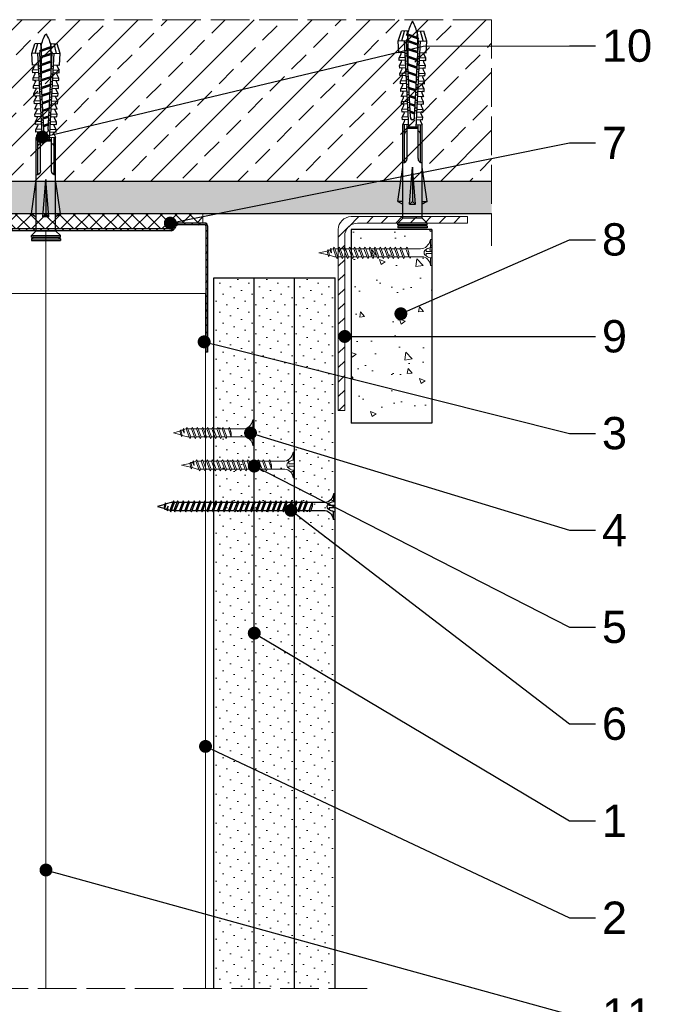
# Model space of a CAD drawing. Header units: millimetres. Extents: x 2755 to 3806, y 571 to 1066.
# Tile 3 of 7: x 2921 to 3118, y 761 to 1066. Entities that reach past the tile are written whole.
import ezdxf
from ezdxf import colors
from ezdxf.entities.mleader import LeaderData, LeaderLine
from ezdxf.math import Vec2, Vec3

# ---------------------------------------------------------------- set-up
doc = ezdxf.new("R2010")
doc.units = ezdxf.units.MM
doc.linetypes.add('ACAD_ISO02W100', pattern=[15, 12, -3])
for name, color, linetype, lineweight in [('_ISOVER WELNA', 7, 'BATTING', 9), ('_RIGIPS AKCESORIA', 7, 'Continuous', 18), ('_RIGIPS G-K', 7, 'Continuous', 25), ('_RIGIPS PROFIL', 7, 'Continuous', 18), ('KRESKOWANIE', 7, 'Continuous', 9), ('OPISY', 7, 'Continuous', 9), ('PRZERYWANA', 7, 'ACAD_ISO02W100', 9)]:
    doc.layers.add(name, color=color, linetype=linetype, lineweight=lineweight)
doc.layers.add('_Rigips_Akcesoria', color=7, linetype='Continuous')
doc.styles.get("Standard").update_dxf_attribs({"font": 'arial.ttf'})
doc.linetypes.add('BATTING', pattern='A,0.00254,-2.54,[134,ltypeshp.shx,S=2.54,R=0,X=-2.54,Y=0],-5.08,[134,ltypeshp.shx,S=2.54,R=180,X=2.54,Y=0],-2.54', length=10.16254)

# ---------------------------------------------------------------- blocks, each defined once
blk = doc.blocks.new('UW 100 ULTRASTIL')
h = blk.add_hatch()
h.set_pattern_fill('ANSI31', color=256, scale=0.5, style=0)
h.paths.add_polyline_path([(166.82, 2.35), (89.14, 2.35, 0.286951), (88.24, 1.79), (87.91, 1.11, -0.286951), (87.01, 0.55), (78.78, 0.55, -0.414214), (78.53, 0.8), (78.53, 40), (77.98, 40), (77.98, 0.8, 0.414214), (78.78, 0), (87.35, 0, 0.286951), (88.25, 0.56), (88.58, 1.24, -0.286951), (89.48, 1.8), (166.48, 1.8, -0.286951), (167.38, 1.24), (167.71, 0.56, 0.286951), (168.61, 0), (177.18, 0, 0.414214), (177.98, 0.8), (177.98, 40), (177.43, 40), (177.43, 0.8, -0.414214), (177.18, 0.55), (168.95, 0.55, -0.286951), (168.05, 1.11), (167.72, 1.79, 0.286951)])
for p, q in [((77.98, 0.8), (77.98, 40)), ((77.98, 40), (78.53, 40)), ((78.53, 0.8), (78.53, 40)), ((177.43, 0.8), (177.43, 40)), ((177.98, 40), (177.43, 40)), ((177.98, 0.8), (177.98, 40)), ((78.78, 0.55), (87.01, 0.55)), ((78.78, 0), (87.35, 0)), ((87.91, 1.11), (88.24, 1.79)), ((88.25, 0.56), (88.58, 1.24)), ((89.14, 2.35), (166.82, 2.35)), ((89.48, 1.8), (166.48, 1.8)), ((167.71, 0.56), (167.38, 1.24)), ((168.05, 1.11), (167.72, 1.79)), ((168.61, 0), (177.18, 0)), ((168.95, 0.55), (177.18, 0.55))]:
    blk.add_line(p, q)
for centre, radius, start, end in [((78.78, 0.8), 0.8, 180, 270), ((78.78, 0.8), 0.25, 180, 270), ((87.01, 1.55), 1, 270, 334.0435), ((87.35, 1), 1, 270, 334.0435), ((89.14, 1.35), 1, 90, 154.0435), ((89.48, 0.8), 1, 90, 154.0435), ((166.48, 0.8), 1, 25.9565, 90), ((166.82, 1.35), 1, 25.9565, 90), ((168.61, 1), 1, 205.9565, 270), ((168.95, 1.55), 1, 205.9565, 270), ((177.18, 0.8), 0.8, 270, 0), ((177.18, 0.8), 0.25, 270, 0)]:
    blk.add_arc(centre, radius, start, end)
blk = doc.blocks.new('TN 25')
at = {"layer": '_RIGIPS AKCESORIA'}
for p, q in [((0, -0.84), (0, 7.16)), ((0, 7.16), (0.46, 7.16)), ((0.46, 7.16), (0.46, 4.78)), ((0.46, 4.78), (0, 4.78)), ((0, 3.5), (1.77, 3.5)), ((1.77, 3.5), (1.77, 4.2)), ((3.02, 4.46), (8.47, 4.46)), ((7.12, 4.46), (7.12, 3.18)), ((8.03, 2.01), (7.12, 4.46)), ((7.12, 3.18), (7.65, 1.53)), ((8.47, 4.46), (8.79, 5)), ((9.61, 1.51), (8.47, 4.46)), ((8.79, 5), (9.93, 2.01)), ((9, 4.46), (10.1, 4.46)), ((10.1, 4.46), (10.41, 5)), ((11.23, 1.51), (10.1, 4.46)), ((10.41, 5), (11.56, 2.01)), ((10.62, 4.46), (11.67, 4.46)), ((11.67, 4.46), (11.99, 5)), ((12.81, 1.51), (11.67, 4.46)), ((11.99, 5), (13.14, 2.01)), ((12.2, 4.46), (13.21, 4.46)), ((13.21, 4.46), (13.52, 5)), ((14.34, 1.51), (13.21, 4.46)), ((13.52, 5), (14.67, 2.01)), ((13.73, 4.46), (14.8, 4.46)), ((14.8, 4.46), (15.12, 5)), ((15.94, 1.51), (14.8, 4.46)), ((15.12, 5), (16.26, 2.01)), ((15.33, 4.46), (16.42, 4.46)), ((16.42, 4.46), (16.73, 5)), ((17.55, 1.51), (16.42, 4.46)), ((16.73, 5), (17.88, 2.01)), ((16.94, 4.46), (17.99, 4.46)), ((17.99, 4.46), (18.31, 5)), ((19.13, 1.51), (17.99, 4.46)), ((18.31, 5), (19.45, 2.01)), ((18.52, 4.46), (19.68, 4.46)), ((19.68, 4.46), (20, 5)), ((20.82, 1.51), (19.68, 4.46)), ((20, 5), (21.14, 2.01)), ((20.21, 4.46), (20.7, 4.46)), ((20.7, 4.46), (22.28, 3.98)), ((21.85, 1.83), (21.67, 3.28)), ((21.67, 3.28), (22.14, 2.4)), ((22.28, 3.98), (22.56, 4.37)), ((22.7, 2.36), (22.28, 3.98)), ((22.56, 4.37), (23.03, 2.71)), ((22.71, 3.85), (25, 3.24)), ((25, 3.24), (23.03, 2.71)), ((0, 2.83), (1.77, 2.83)), ((0.46, 1.64), (0, 1.64)), ((0.46, -0.84), (0.46, 1.64)), ((1.77, 2.83), (1.77, 2.18)), ((7.49, 2.01), (3.55, 2.01)), ((7.65, 1.53), (8.03, 2.01)), ((9.41, 2.01), (8.03, 2.01)), ((9.93, 2.01), (9.61, 1.51)), ((11.04, 2.01), (9.93, 2.01)), ((11.56, 2.01), (11.23, 1.51)), ((12.61, 2.01), (11.56, 2.01)), ((13.14, 2.01), (12.81, 1.51)), ((14.15, 2.01), (13.14, 2.01)), ((14.67, 2.01), (14.34, 1.51)), ((15.74, 2.01), (14.67, 2.01)), ((16.26, 2.01), (15.94, 1.51)), ((17.36, 2.01), (16.26, 2.01)), ((17.88, 2.01), (17.55, 1.51)), ((18.93, 2.01), (17.88, 2.01)), ((19.45, 2.01), (19.13, 1.51)), ((19.45, 2.01), (20.62, 2.01)), ((21.14, 2.01), (20.82, 1.51)), ((21.14, 2.01), (21.81, 2.12)), ((22.14, 2.4), (21.85, 1.83)), ((22.7, 2.36), (22.14, 2.4)), ((23.03, 2.71), (22.7, 2.36)), ((0, -0.84), (0.46, -0.84))]:
    blk.add_line(p, q, dxfattribs=at)
for centre, major_axis, ratio, start_param, end_param in [((3.09, 7.67), (0.17, 3.2), 0.826134, 1.773653, 3.180586), ((-0.04, 0.9), (0, 3.93), 0.848176, -0.720942, -0.151112), ((1.66, 3.18), (0, 0.895), 0.848176, -1.552777, -0.720942), ((1.66, 3.18), (0, 0.895), 0.848176, 3.862535, 4.730408), ((3.37, -1.57), (0.28, 3.57), 0.832181, 0.035984, 1.430787), ((-2.73, 15.91), (0, 14.76), 0.848176, 3.399396, 3.475072), ((0.59, 4.62), (0, 2.81), 0.848176, 3.475072, 3.862535)]:
    blk.add_ellipse(centre, major_axis=major_axis, ratio=ratio, start_param=start_param, end_param=end_param, dxfattribs=at)
blk = doc.blocks.new('TN 35')
at = {"layer": '_RIGIPS AKCESORIA'}
for p, q in [((0, -0.84), (0, 7.16)), ((0, 7.16), (0.46, 7.16)), ((0.46, 7.16), (0.46, 4.78)), ((0.46, 4.78), (0, 4.78)), ((0, 3.5), (1.77, 3.5)), ((1.77, 3.5), (1.77, 4.2)), ((3.02, 4.46), (8.47, 4.46)), ((7.12, 4.46), (7.12, 3.18)), ((8.03, 2.01), (7.12, 4.46)), ((7.12, 3.18), (7.65, 1.53)), ((8.47, 4.46), (8.79, 5)), ((9.61, 1.51), (8.47, 4.46)), ((8.79, 5), (9.93, 2.01)), ((9, 4.46), (10.1, 4.46)), ((10.1, 4.46), (10.41, 5)), ((11.23, 1.51), (10.1, 4.46)), ((10.41, 5), (11.56, 2.01)), ((10.62, 4.46), (11.67, 4.46)), ((11.67, 4.46), (11.99, 5)), ((12.81, 1.51), (11.67, 4.46)), ((11.99, 5), (13.14, 2.01)), ((12.2, 4.46), (13.21, 4.46)), ((13.21, 4.46), (13.52, 5)), ((14.34, 1.51), (13.21, 4.46)), ((13.52, 5), (14.67, 2.01)), ((13.73, 4.46), (14.8, 4.46)), ((14.8, 4.46), (15.12, 5)), ((15.94, 1.51), (14.8, 4.46)), ((15.12, 5), (16.26, 2.01)), ((15.33, 4.46), (16.42, 4.46)), ((16.42, 4.46), (16.73, 5)), ((17.55, 1.51), (16.42, 4.46)), ((16.73, 5), (17.88, 2.01)), ((16.94, 4.46), (17.99, 4.46)), ((17.99, 4.46), (18.31, 5)), ((19.13, 1.51), (17.99, 4.46)), ((18.31, 5), (19.45, 2.01)), ((18.52, 4.46), (19.57, 4.46)), ((19.57, 4.46), (19.88, 5)), ((20.7, 1.51), (19.57, 4.46)), ((19.88, 5), (21.03, 2.01)), ((20.09, 4.46), (21.14, 4.46)), ((21.14, 4.46), (21.46, 5)), ((22.28, 1.51), (21.14, 4.46)), ((21.46, 5), (22.6, 2.01)), ((21.67, 4.46), (22.72, 4.46)), ((22.72, 4.46), (23.03, 5)), ((23.85, 1.51), (22.72, 4.46)), ((23.03, 5), (24.18, 2.01)), ((23.24, 4.46), (24.29, 4.46)), ((24.29, 4.46), (24.61, 5)), ((25.43, 1.51), (24.29, 4.46)), ((24.61, 5), (25.75, 2.01)), ((24.81, 4.46), (25.87, 4.46)), ((25.87, 4.46), (26.18, 5)), ((27, 1.51), (25.87, 4.46)), ((26.18, 5), (27.33, 2.01)), ((26.39, 4.46), (27.44, 4.46)), ((27.44, 4.46), (27.76, 5)), ((28.58, 1.51), (27.44, 4.46)), ((27.76, 5), (28.9, 2.01)), ((27.96, 4.46), (29.13, 4.46)), ((29.13, 4.46), (29.45, 5)), ((30.27, 1.51), (29.13, 4.46)), ((29.45, 5), (30.59, 2.01)), ((29.65, 4.46), (30.15, 4.46)), ((30.15, 4.46), (31.73, 3.98)), ((31.3, 1.83), (31.12, 3.28)), ((31.12, 3.28), (31.59, 2.4)), ((31.73, 3.98), (32.01, 4.37)), ((32.15, 2.36), (31.73, 3.98)), ((32.01, 4.37), (32.48, 2.71)), ((32.16, 3.85), (35, 3.24)), ((35, 3.24), (32.48, 2.71)), ((0, 2.83), (1.77, 2.83)), ((0.46, 1.64), (0, 1.64)), ((0.46, -0.84), (0.46, 1.64)), ((1.77, 2.83), (1.77, 2.18)), ((7.49, 2.01), (3.55, 2.01)), ((7.65, 1.53), (8.03, 2.01)), ((9.41, 2.01), (8.03, 2.01)), ((9.93, 2.01), (9.61, 1.51)), ((11.04, 2.01), (9.93, 2.01)), ((11.56, 2.01), (11.23, 1.51)), ((12.61, 2.01), (11.56, 2.01)), ((13.14, 2.01), (12.81, 1.51)), ((14.15, 2.01), (13.14, 2.01)), ((14.67, 2.01), (14.34, 1.51)), ((15.74, 2.01), (14.67, 2.01)), ((16.26, 2.01), (15.94, 1.51)), ((17.36, 2.01), (16.26, 2.01)), ((17.88, 2.01), (17.55, 1.51)), ((18.93, 2.01), (17.84, 2.01)), ((19.45, 2.01), (19.13, 1.51)), ((20.51, 2.01), (19.41, 2.01)), ((21.03, 2.01), (20.7, 1.51)), ((22.08, 2.01), (20.99, 2.01)), ((22.6, 2.01), (22.28, 1.51)), ((23.66, 2.01), (22.56, 2.01)), ((24.18, 2.01), (23.85, 1.51)), ((25.23, 2.01), (24.14, 2.01)), ((25.75, 2.01), (25.43, 1.51)), ((26.81, 2.01), (25.71, 2.01)), ((27.33, 2.01), (27, 1.51)), ((28.38, 2.01), (27.33, 2.01)), ((28.9, 2.01), (28.58, 1.51)), ((28.9, 2.01), (30.07, 2.01)), ((30.59, 2.01), (30.27, 1.51)), ((30.59, 2.01), (31.26, 2.12)), ((31.59, 2.4), (31.3, 1.83)), ((32.15, 2.36), (31.59, 2.4)), ((32.48, 2.71), (32.15, 2.36)), ((0, -0.84), (0.46, -0.84))]:
    blk.add_line(p, q, dxfattribs=at)
for centre, major_axis, ratio, start_param, end_param in [((3.09, 7.67), (0.17, 3.2), 0.826134, 1.773653, 3.180586), ((-0.04, 0.9), (0, 3.93), 0.848176, -0.720942, -0.151112), ((1.66, 3.18), (0, 0.895), 0.848176, -1.552777, -0.720942), ((1.66, 3.18), (0, 0.895), 0.848176, 3.862535, 4.730408), ((3.37, -1.57), (0.28, 3.57), 0.832181, 0.035984, 1.430787), ((-2.73, 15.91), (0, 14.76), 0.848176, 3.399396, 3.475072), ((0.59, 4.62), (0, 2.81), 0.848176, 3.475072, 3.862535)]:
    blk.add_ellipse(centre, major_axis=major_axis, ratio=ratio, start_param=start_param, end_param=end_param, dxfattribs=at)
blk = doc.blocks.new('KATOWNIK 60x40x2')
at = {"layer": 'KRESKOWANIE'}
h = blk.add_hatch(dxfattribs=at)
h.set_pattern_fill('ANSI31', color=256)
h.paths.add_polyline_path([(3327.91, 5182.56), (3291.91, 5182.56, 0.414214), (3287.91, 5178.56), (3287.91, 5122.56), (3289.91, 5122.56), (3289.91, 5176.56, -0.414214), (3293.91, 5180.56), (3327.91, 5180.56)])
at = {"layer": '_RIGIPS PROFIL'}
for p, q in [((3291.91, 5182.56), (3327.91, 5182.56)), ((3327.91, 5180.56), (3327.91, 5182.56)), ((3287.91, 5178.56), (3287.91, 5122.56)), ((3293.91, 5180.56), (3327.91, 5180.56)), ((3289.91, 5176.56), (3289.91, 5122.56)), ((3287.91, 5122.56), (3289.91, 5122.56))]:
    blk.add_line(p, q, dxfattribs=at)
for centre in [(3291.91, 5178.56), (3293.91, 5176.56)]:
    blk.add_arc(centre, 4, 90, 180, dxfattribs=at)
blk = doc.blocks.new('kolek rozprezny komplet 60')
for p, q in [((393.81, 219.85), (390.76, 218.91)), ((393.68, 217.35), (393.81, 219.85)), ((397.41, 219.66), (393.81, 219.85)), ((397.31, 217.76), (397.41, 219.66)), ((399, 219.58), (397.82, 218.98)), ((398.9, 217.68), (399, 219.58)), ((399.8, 219.54), (399, 219.58)), ((443.47, 219.95), (432.8, 218.45)), ((443.47, 218.45), (443.47, 219.95)), ((443.47, 219.95), (444.34, 218.45)), ((450.17, 219.95), (448.67, 218.45)), ((450.17, 219.95), (450.17, 210.95)), ((450.67, 219.95), (450.17, 219.95)), ((450.67, 219.95), (450.67, 210.95)), ((450.67, 219.35), (451.17, 219.95)), ((451.17, 219.95), (451.67, 219.95)), ((451.17, 219.95), (451.17, 210.95)), ((451.67, 219.95), (451.67, 210.95)), ((390.66, 217.01), (390.76, 218.91)), ((393.15, 216.88), (390.66, 217.01)), ((393.75, 218.75), (390.71, 217.96)), ((391.67, 216.95), (392.67, 216.95)), ((392.67, 216.95), (391.67, 213.95)), ((392.67, 216.95), (392.07, 213.95)), ((393.07, 216.95), (392.07, 213.95)), ((392.67, 216.95), (393.04, 217.45)), ((393.07, 216.95), (393.04, 217.45)), ((393.07, 216.95), (394.67, 216.95)), ((394.67, 216.95), (393.67, 213.95)), ((417.38, 216.11), (393.68, 217.35)), ((420.47, 216.55), (393.71, 217.95)), ((394.67, 216.95), (394.07, 213.95)), ((395.07, 216.95), (394.07, 213.95)), ((394.67, 216.95), (394.92, 217.29)), ((395.07, 216.95), (395.05, 217.28)), ((395.07, 216.95), (397.07, 216.95)), ((397.07, 216.95), (396.07, 213.95)), ((397.07, 216.95), (396.47, 213.95)), ((397.47, 216.95), (396.47, 213.95)), ((397.07, 216.95), (397.23, 217.17)), ((397.47, 216.95), (397.46, 217.16)), ((397.47, 216.95), (399.47, 216.95)), ((397.67, 217.14), (397.71, 217.74)), ((398.47, 217.1), (398.5, 217.7)), ((399.47, 216.95), (398.47, 213.95)), ((399.47, 216.95), (398.87, 213.95)), ((399.87, 216.95), (398.87, 213.95)), ((399.47, 216.95), (399.55, 217.05)), ((399.7, 217.64), (399.8, 219.54)), ((399.87, 216.95), (399.87, 217.03)), ((399.87, 216.95), (401.38, 216.95)), ((400.07, 217.02), (400.1, 217.62)), ((401.4, 219.45), (400.22, 218.85)), ((400.87, 216.98), (400.9, 217.58)), ((401.87, 216.92), (400.87, 213.95)), ((401.87, 216.92), (401.27, 213.95)), ((402.26, 216.9), (401.27, 213.95)), ((401.3, 217.56), (401.4, 219.45)), ((402.2, 219.41), (401.4, 219.45)), ((402.1, 217.51), (402.2, 219.41)), ((402.47, 216.89), (402.5, 217.49)), ((403.8, 219.33), (402.61, 218.72)), ((403.27, 216.85), (403.3, 217.45)), ((404.22, 216.8), (403.31, 214.05)), ((403.7, 217.43), (403.8, 219.33)), ((404.24, 216.8), (403.7, 214.07)), ((404.62, 216.78), (403.72, 214.07)), ((404.6, 219.29), (403.8, 219.33)), ((404.5, 217.39), (404.6, 219.29)), ((404.86, 216.77), (404.9, 217.37)), ((406.19, 219.2), (405.01, 218.6)), ((405.66, 216.73), (405.69, 217.32)), ((406.58, 216.68), (405.75, 214.18)), ((406.09, 217.3), (406.19, 219.2)), ((406.62, 216.68), (406.12, 214.2)), ((406.98, 216.66), (406.16, 214.2)), ((406.99, 219.16), (406.19, 219.2)), ((406.89, 217.26), (406.99, 219.16)), ((407.26, 216.64), (407.29, 217.24)), ((408.59, 219.08), (407.41, 218.47)), ((408.06, 216.6), (408.09, 217.2)), ((408.94, 216.55), (408.19, 214.31)), ((408.49, 217.18), (408.59, 219.08)), ((408.99, 216.55), (408.55, 214.33)), ((409.39, 219.03), (408.59, 219.08)), ((409.34, 216.53), (408.6, 214.33)), ((409.29, 217.14), (409.39, 219.03)), ((409.66, 216.52), (409.69, 217.12)), ((410.99, 218.95), (409.8, 218.35)), ((410.46, 216.47), (410.49, 217.07)), ((410.89, 217.05), (410.99, 218.95)), ((412.59, 218.87), (411.4, 218.26)), ((412.05, 216.39), (412.09, 216.99)), ((412.49, 216.97), (412.59, 218.87)), ((413.38, 218.82), (412.59, 218.87)), ((412.85, 216.35), (412.89, 216.95)), ((413.28, 216.93), (413.38, 218.82)), ((414.98, 218.74), (413.8, 218.14)), ((414.45, 216.27), (414.48, 216.86)), ((414.88, 216.84), (414.98, 218.74)), ((415.78, 218.7), (414.98, 218.74)), ((415.25, 216.22), (415.28, 216.82)), ((415.68, 216.8), (415.78, 218.7)), ((417.38, 218.62), (416.2, 218.01)), ((417.28, 216.72), (417.38, 218.62)), ((418.18, 218.57), (417.38, 218.62)), ((418.08, 216.68), (418.18, 218.57)), ((419.78, 218.49), (418.59, 217.89)), ((419.68, 216.59), (419.78, 218.49)), ((430.17, 217.15), (419.71, 217.15)), ((431.37, 217.95), (419.75, 217.95)), ((448.67, 218.45), (419.77, 218.45)), ((420.47, 217.15), (420.47, 213.75)), ((420.67, 217.15), (420.67, 213.75)), ((420.87, 217.15), (420.87, 213.75)), ((448.67, 218.45), (448.67, 212.45)), ((448.67, 216.95), (448.67, 213.95)), ((393.15, 214.02), (390.66, 213.89)), ((390.66, 213.89), (390.76, 211.99)), ((391.67, 213.95), (391.71, 213.45)), ((391.71, 213.45), (392.07, 213.95)), ((392.07, 213.95), (393.67, 213.95)), ((393.67, 213.95), (393.7, 213.55)), ((417.38, 214.79), (393.68, 213.55)), ((393.68, 213.55), (393.81, 211.05)), ((420.47, 214.35), (393.71, 212.95)), ((393.78, 213.55), (394.07, 213.95)), ((394.07, 213.95), (396.07, 213.95)), ((396.07, 213.95), (396.09, 213.67)), ((396.28, 213.68), (396.47, 213.95)), ((396.47, 213.95), (398.47, 213.95)), ((397.67, 213.76), (397.71, 213.16)), ((398.47, 213.95), (398.48, 213.8)), ((398.47, 213.8), (398.5, 213.2)), ((398.77, 213.81), (398.87, 213.95)), ((398.87, 213.95), (400.87, 213.95)), ((400.07, 213.88), (400.1, 213.28)), ((400.87, 213.95), (400.88, 213.92)), ((400.87, 213.92), (400.9, 213.32)), ((401.27, 213.95), (401.38, 213.95)), ((401.27, 213.94), (401.27, 213.95)), ((402.47, 214.01), (402.5, 213.41)), ((403.27, 214.05), (403.3, 213.45)), ((403.7, 213.47), (403.8, 211.57)), ((404.5, 213.51), (404.6, 211.62)), ((404.86, 214.13), (404.9, 213.53)), ((405.66, 214.17), (405.69, 213.58)), ((406.09, 213.6), (406.19, 211.7)), ((406.89, 213.64), (406.99, 211.74)), ((407.26, 214.26), (407.29, 213.66)), ((408.06, 214.3), (408.09, 213.7)), ((408.49, 213.72), (408.59, 211.82)), ((409.29, 213.76), (409.39, 211.87)), ((409.66, 214.38), (409.69, 213.79)), ((410.46, 214.43), (410.49, 213.83)), ((411.3, 216.43), (410.64, 214.44)), ((410.89, 213.85), (410.99, 211.95)), ((411.37, 216.43), (410.98, 214.45)), ((411.69, 216.41), (411.04, 214.46)), ((412.05, 214.51), (412.09, 213.91)), ((412.49, 213.93), (412.59, 212.03)), ((412.85, 214.55), (412.89, 213.95)), ((413.66, 216.31), (413.08, 214.56)), ((413.28, 213.97), (413.38, 212.08)), ((413.75, 216.3), (413.4, 214.58)), ((414.05, 216.29), (413.49, 214.58)), ((414.45, 214.64), (414.48, 214.04)), ((414.88, 214.06), (414.98, 212.16)), ((415.25, 214.68), (415.28, 214.08)), ((416.02, 216.18), (415.52, 214.69)), ((415.68, 214.1), (415.78, 212.2)), ((416.12, 216.18), (415.83, 214.71)), ((416.41, 216.16), (415.93, 214.71)), ((417.28, 214.18), (417.38, 212.29)), ((418.22, 215.58), (418.01, 214.95)), ((418.08, 214.22), (418.18, 212.33)), ((419.68, 214.31), (419.78, 212.41)), ((430.17, 213.75), (419.71, 213.75)), ((444.34, 216.37), (432.8, 215.45)), ((432.8, 215.45), (443.47, 215.45)), ((444.34, 214.53), (432.8, 215.45)), ((444.34, 216.37), (443.47, 215.45)), ((444.34, 214.53), (443.47, 215.45)), ((444.34, 214.53), (444.34, 216.37)), ((393.75, 212.15), (390.71, 212.94)), ((393.81, 211.05), (390.76, 211.99)), ((397.41, 211.24), (393.81, 211.05)), ((397.31, 213.14), (397.41, 211.24)), ((399, 211.32), (397.82, 211.93)), ((398.9, 213.22), (399, 211.32)), ((399.8, 211.36), (399, 211.32)), ((399.7, 213.26), (399.8, 211.36)), ((401.4, 211.45), (400.22, 212.05)), ((401.3, 213.35), (401.4, 211.45)), ((402.2, 211.49), (401.4, 211.45)), ((402.1, 213.39), (402.2, 211.49)), ((403.8, 211.57), (402.61, 212.18)), ((404.6, 211.62), (403.8, 211.57)), ((406.19, 211.7), (405.01, 212.3)), ((406.99, 211.74), (406.19, 211.7)), ((408.59, 211.82), (407.41, 212.43)), ((409.39, 211.87), (408.59, 211.82)), ((410.99, 211.95), (409.8, 212.55)), ((412.59, 212.03), (411.4, 212.64)), ((413.38, 212.08), (412.59, 212.03)), ((414.98, 212.16), (413.8, 212.76)), ((415.78, 212.2), (414.98, 212.16)), ((417.38, 212.29), (416.2, 212.89)), ((418.18, 212.33), (417.38, 212.29)), ((419.78, 212.41), (418.59, 213.01)), ((431.37, 212.95), (419.75, 212.95)), ((448.67, 212.45), (419.77, 212.45)), ((443.47, 210.95), (432.8, 212.45)), ((443.47, 212.45), (443.47, 210.95)), ((443.47, 210.95), (444.34, 212.45)), ((450.17, 210.95), (448.67, 212.45)), ((450.67, 210.95), (450.17, 210.95)), ((450.67, 211.55), (451.17, 210.95)), ((451.17, 210.95), (451.67, 210.95))]:
    blk.add_line(p, q)
for centre, radius, start, end in [((393.41, 206.24), 10.85, 99.2038, 121.9083), ((393.65, 216.85), 0.5, 87, 177), ((397.68, 219.24), 0.3, 177, 297), ((400.08, 219.12), 0.3, 177, 297), ((402.48, 218.99), 0.3, 177, 297), ((404.87, 218.87), 0.3, 177, 297), ((407.27, 218.74), 0.3, 177, 297), ((409.67, 218.61), 0.3, 177, 297), ((411.27, 218.53), 0.3, 177, 297), ((413.66, 218.41), 0.3, 177, 297), ((416.06, 218.28), 0.3, 177, 297), ((418.46, 218.15), 0.3, 177, 297), ((422.67, 216.95), 1, 90, 168.463), ((430.17, 218.45), 1.3, 270, 0), ((393.41, 224.66), 10.85, 238.0917, 260.7962), ((393.65, 214.05), 0.5, 183, 273), ((417.55, 215.45), 0.682, 255.8604, 104.1386), ((422.67, 213.95), 1, 191.537, 270), ((430.17, 212.45), 1.3, 0, 90), ((397.68, 211.66), 0.3, 63, 183), ((400.08, 211.78), 0.3, 63, 183), ((402.48, 211.91), 0.3, 63, 183), ((404.87, 212.03), 0.3, 63, 183), ((407.27, 212.16), 0.3, 63, 183), ((409.67, 212.29), 0.3, 63, 183), ((411.27, 212.37), 0.3, 63, 183), ((413.66, 212.5), 0.3, 63, 183), ((416.06, 212.62), 0.3, 63, 183), ((418.46, 212.75), 0.3, 63, 183)]:
    blk.add_arc(centre, radius, start, end)
blk = doc.blocks.new('TN 55')
at = {"layer": '_Rigips_Akcesoria'}
for p, q in [((0, -0.84), (0, 7.16)), ((0, 7.16), (0.46, 7.16)), ((0.46, 7.16), (0.46, 4.78)), ((0.46, 4.78), (0, 4.78)), ((0, 3.5), (1.77, 3.5)), ((1.77, 3.5), (1.77, 4.2)), ((3.02, 4.46), (8.47, 4.46)), ((7.12, 4.46), (7.12, 3.18)), ((8.03, 2.01), (7.12, 4.46)), ((7.12, 3.18), (7.65, 1.53)), ((8.47, 4.46), (8.79, 5)), ((9.61, 1.51), (8.47, 4.46)), ((8.79, 5), (9.93, 2.01)), ((9, 4.46), (10.1, 4.46)), ((10.1, 4.46), (10.41, 5)), ((11.23, 1.51), (10.1, 4.46)), ((10.41, 5), (11.56, 2.01)), ((10.62, 4.46), (11.67, 4.46)), ((11.67, 4.46), (11.99, 5)), ((12.81, 1.51), (11.67, 4.46)), ((11.99, 5), (13.14, 2.01)), ((12.2, 4.46), (13.21, 4.46)), ((13.21, 4.46), (13.52, 5)), ((14.34, 1.51), (13.21, 4.46)), ((13.52, 5), (14.67, 2.01)), ((13.73, 4.46), (14.8, 4.46)), ((14.8, 4.46), (15.12, 5)), ((15.94, 1.51), (14.8, 4.46)), ((15.12, 5), (16.26, 2.01)), ((15.33, 4.46), (16.42, 4.46)), ((16.42, 4.46), (16.73, 5)), ((17.55, 1.51), (16.42, 4.46)), ((16.73, 5), (17.88, 2.01)), ((16.94, 4.46), (17.99, 4.46)), ((17.99, 4.46), (18.31, 5)), ((19.13, 1.51), (17.99, 4.46)), ((18.31, 5), (19.45, 2.01)), ((18.52, 4.46), (19.68, 4.46)), ((19.68, 4.46), (20, 5)), ((20.82, 1.51), (19.68, 4.46)), ((20, 5), (21.14, 2.01)), ((20.21, 4.46), (21.37, 4.46)), ((21.37, 4.46), (21.69, 5)), ((22.51, 1.51), (21.37, 4.46)), ((21.69, 5), (22.83, 2.01)), ((21.9, 4.46), (23.06, 4.46)), ((23.06, 4.46), (23.38, 5)), ((24.2, 1.51), (23.06, 4.46)), ((23.38, 5), (24.52, 2.01)), ((23.59, 4.46), (24.75, 4.46)), ((24.75, 4.46), (25.07, 5)), ((25.89, 1.51), (24.75, 4.46)), ((25.07, 5), (26.21, 2.01)), ((25.28, 4.46), (26.44, 4.46)), ((26.44, 4.46), (26.76, 5)), ((27.58, 1.51), (26.44, 4.46)), ((26.76, 5), (27.9, 2.01)), ((26.96, 4.46), (28.13, 4.46)), ((28.13, 4.46), (28.45, 5)), ((29.27, 1.51), (28.13, 4.46)), ((28.45, 5), (29.59, 2.01)), ((28.65, 4.46), (29.82, 4.46)), ((29.82, 4.46), (30.14, 5)), ((30.96, 1.51), (29.82, 4.46)), ((30.14, 5), (31.28, 2.01)), ((30.34, 4.46), (31.51, 4.46)), ((31.51, 4.46), (31.83, 5)), ((32.65, 1.51), (31.51, 4.46)), ((31.83, 5), (32.97, 2.01)), ((32.03, 4.46), (33.2, 4.46)), ((33.2, 4.46), (33.52, 5)), ((34.34, 1.51), (33.2, 4.46)), ((33.52, 5), (34.66, 2.01)), ((33.72, 4.46), (34.89, 4.46)), ((34.89, 4.46), (35.21, 5)), ((36.03, 1.51), (34.89, 4.46)), ((35.21, 5), (36.35, 2.01)), ((35.41, 4.46), (36.58, 4.46)), ((36.58, 4.46), (36.9, 5)), ((37.72, 1.51), (36.58, 4.46)), ((36.9, 5), (38.04, 2.01)), ((37.1, 4.46), (38.27, 4.46)), ((38.27, 4.46), (38.59, 5)), ((39.41, 1.51), (38.27, 4.46)), ((38.59, 5), (39.73, 2.01)), ((38.79, 4.46), (39.96, 4.46)), ((39.96, 4.46), (40.28, 5)), ((41.1, 1.51), (39.96, 4.46)), ((40.28, 5), (41.42, 2.01)), ((40.48, 4.46), (41.65, 4.46)), ((41.65, 4.46), (41.97, 5)), ((42.79, 1.51), (41.65, 4.46)), ((41.97, 5), (43.11, 2.01)), ((42.17, 4.46), (43.34, 4.46)), ((43.34, 4.46), (43.66, 5)), ((44.48, 1.51), (43.34, 4.46)), ((43.66, 5), (44.8, 2.01)), ((43.86, 4.46), (45.03, 4.46)), ((45.03, 4.46), (45.35, 5)), ((46.17, 1.51), (45.03, 4.46)), ((45.35, 5), (46.49, 2.01)), ((45.55, 4.46), (46.72, 4.46)), ((46.72, 4.46), (47.04, 5)), ((47.86, 1.51), (46.72, 4.46)), ((47.04, 5), (48.18, 2.01)), ((47.24, 4.46), (48.41, 4.46)), ((48.41, 4.46), (48.73, 5)), ((49.55, 1.51), (48.41, 4.46)), ((48.73, 5), (49.87, 2.01)), ((48.93, 4.46), (49.68, 4.46)), ((49.68, 4.46), (50, 5)), ((50.82, 1.51), (49.68, 4.46)), ((50, 5), (51.14, 2.01)), ((50.21, 4.46), (50.7, 4.46)), ((50.7, 4.46), (52.28, 3.98)), ((51.85, 1.83), (51.67, 3.28)), ((51.67, 3.28), (52.14, 2.4)), ((52.28, 3.98), (52.56, 4.37)), ((52.7, 2.36), (52.28, 3.98)), ((52.56, 4.37), (53.03, 2.71)), ((52.71, 3.85), (55, 3.24)), ((55, 3.24), (53.03, 2.71)), ((0, 2.83), (1.77, 2.83)), ((0.46, 1.64), (0, 1.64)), ((0.46, -0.84), (0.46, 1.64)), ((1.77, 2.83), (1.77, 2.18)), ((7.49, 2.01), (3.55, 2.01)), ((7.65, 1.53), (8.03, 2.01)), ((9.41, 2.01), (8.03, 2.01)), ((9.93, 2.01), (9.61, 1.51)), ((11.04, 2.01), (9.93, 2.01)), ((11.56, 2.01), (11.23, 1.51)), ((12.61, 2.01), (11.56, 2.01)), ((13.14, 2.01), (12.81, 1.51)), ((14.15, 2.01), (13.14, 2.01)), ((14.67, 2.01), (14.34, 1.51)), ((15.74, 2.01), (14.67, 2.01)), ((16.26, 2.01), (15.94, 1.51)), ((17.36, 2.01), (16.26, 2.01)), ((17.88, 2.01), (17.55, 1.51)), ((18.93, 2.01), (17.88, 2.01)), ((19.45, 2.01), (19.13, 1.51)), ((20.62, 2.01), (19.45, 2.01)), ((21.14, 2.01), (20.82, 1.51)), ((22.31, 2.01), (21.14, 2.01)), ((22.83, 2.01), (22.51, 1.51)), ((24, 2.01), (22.83, 2.01)), ((24.52, 2.01), (24.2, 1.51)), ((25.69, 2.01), (24.52, 2.01)), ((26.21, 2.01), (25.89, 1.51)), ((27.38, 2.01), (26.21, 2.01)), ((27.9, 2.01), (27.58, 1.51)), ((29.07, 2.01), (27.9, 2.01)), ((29.59, 2.01), (29.27, 1.51)), ((30.76, 2.01), (29.59, 2.01)), ((31.28, 2.01), (30.96, 1.51)), ((32.45, 2.01), (31.28, 2.01)), ((32.97, 2.01), (32.65, 1.51)), ((34.14, 2.01), (32.97, 2.01)), ((34.66, 2.01), (34.34, 1.51)), ((35.83, 2.01), (34.66, 2.01)), ((36.35, 2.01), (36.03, 1.51)), ((37.52, 2.01), (36.35, 2.01)), ((38.04, 2.01), (37.72, 1.51)), ((39.21, 2.01), (38.04, 2.01)), ((39.73, 2.01), (39.41, 1.51)), ((40.9, 2.01), (39.73, 2.01)), ((41.42, 2.01), (41.1, 1.51)), ((42.59, 2.01), (41.42, 2.01)), ((43.11, 2.01), (42.79, 1.51)), ((44.28, 2.01), (43.11, 2.01)), ((44.8, 2.01), (44.48, 1.51)), ((45.97, 2.01), (44.8, 2.01)), ((46.49, 2.01), (46.17, 1.51)), ((47.66, 2.01), (46.49, 2.01)), ((48.18, 2.01), (47.86, 1.51)), ((49.35, 2.01), (48.18, 2.01)), ((49.87, 2.01), (49.55, 1.51)), ((49.87, 2.01), (50.62, 2.01)), ((51.14, 2.01), (50.82, 1.51)), ((51.14, 2.01), (51.81, 2.12)), ((52.14, 2.4), (51.85, 1.83)), ((52.7, 2.36), (52.14, 2.4)), ((53.03, 2.71), (52.7, 2.36)), ((0, -0.84), (0.46, -0.84))]:
    blk.add_line(p, q, dxfattribs=at)
for centre, major_axis, ratio, start_param, end_param in [((3.09, 7.67), (0.17, 3.2), 0.826134, 1.773653, 3.180586), ((-0.04, 0.9), (0, 3.93), 0.848176, -0.720942, -0.151112), ((1.66, 3.18), (0, 0.895), 0.848176, -1.552777, -0.720942), ((1.66, 3.18), (0, 0.895), 0.848176, 3.862535, 4.730408), ((3.37, -1.57), (0.28, 3.57), 0.832181, 0.035984, 1.430787), ((-2.73, 15.91), (0, 14.76), 0.848176, 3.399396, 3.475072), ((0.59, 4.62), (0, 2.81), 0.848176, 3.475072, 3.862535)]:
    blk.add_ellipse(centre, major_axis=major_axis, ratio=ratio, start_param=start_param, end_param=end_param, dxfattribs=at)
blk = doc.blocks.new('_Dot')
at = {"color": 0, "linetype": 'ByBlock', "lineweight": -2}
blk.add_line((-0.5, 0), (-1, 0), dxfattribs=at)
at = {"color": 0, "linetype": 'ByBlock', "const_width": 0.5}
blk.add_lwpolyline([(-0.25, 0, 1), (0.25, 0, 1)], format="xyb", close=True, dxfattribs=at)

msp = doc.modelspace()

# ---------------------------------------------------------------- hatches: boundary and pattern name
at = {"layer": 'KRESKOWANIE'}
h = msp.add_hatch(dxfattribs=at)
h.set_pattern_fill('ANSI33', color=256, scale=2, angle=180, style=0)
h.set_pattern_definition([(225, (652, 4e-12), (8.980256, -8.980256), []), (225, (643.02, 4e-12), (8.980256, -8.980256), [6.35, -3.175])])
h.paths.add_polyline_path([(3066.775, 1066.068), (2790.775, 1066.068), (2790.775, 1016.068), (3066.775, 1016.068)])
h = msp.add_hatch(dxfattribs=at)
h.set_pattern_fill('AR-SAND', color=256, scale=0.1, style=0)
h.set_pattern_definition([(37.5, (326, -308.061), (-0.160003, 4.8941324), [0, -3.8608, 0, -4.318, 0, -4.1275]), (7.5, (326, -308.061), (4.495233, 7.168251), [0, -2.0828, 0, -3.4798, 0, -1.3335]), (327.5, (322.876, -308.061), (7.909924, 0.014372), [0, -1.27, 0, -4.572, 0, -5.969]), (317.5, (322.876, -308.061), (7.635565, 2.229293), [0, -0.635, 0, -2.9972, 0, -3.429])])
h.paths.add_polyline_path([(3066.775, 1016.068), (2790.775, 1016.068), (2790.775, 1006.068), (3066.775, 1006.068)])
h = msp.add_hatch(dxfattribs=at)
h.set_pattern_fill('ANSI37', color=256, angle=270, style=0)
h.set_pattern_definition([(315, (4879.5498, 2440.1966), (2.245064, 2.245064), []), (45, (4879.5498, 2440.1966), (-2.245064, 2.245064), [])])
h.paths.add_polyline_path([(2889.049, 1002.505), (2889.377, 1001.83, 0.2869508), (2890.277, 1001.268), (2967.273, 1001.268, 0.2869508), (2968.172, 1001.83), (2968.501, 1002.505, -0.2869508), (2969.4, 1003.068), (2977.375, 1003.068), (2977.375, 1006.068), (2880.175, 1006.068), (2880.175, 1003.068), (2888.15, 1003.068, -0.2869508)])
h = msp.add_hatch(dxfattribs=at)
h.set_pattern_fill('AR-CONC', color=256, scale=0.1, style=0)
h.set_pattern_definition([(130, (5859.05, -2e-13), (-18.21847, -1.59391), [1.905, -20.955]), (185, (5859.05, -2e-13), (3.52428, 19.10566), [1.524, -16.764]), (79.549, (5857.532, -0.133), (-14.69425, 17.51167), [1.619, -17.809]), (133.8158, (5859.05, 5.08), (-27.1079, -4.20423), [2.8575, -31.4325]), (83.3644, (5856.79, 4.73), (-23.74042, 24.74256), [2.4285, -26.7135]), (188.816, (5859.05, 5.08), (-23.74046, 24.7425), [2.286, -25.146]), (159, (5856.51, 3.81), (-15.16149, -10.22655), [1.905, -20.955]), (214, (5856.51, 3.81), (-6.1802, 18.4188), [1.524, -16.764]), (108.5486, (5855.246, 2.958), (-21.34165, 8.19229), [1.619, -17.809]), (142.5, (5859.05, -2e-13), (-0.30886, 8.455504), [0, -16.5608, 0, -17.018, 0, -16.8275]), (172.5, (5859.05, -2e-13), (-6.681966, 10.018057), [0, -9.7028, 0, -16.1798, 0, -6.4135]), (212.5, (5864.714, -2e-13), (-13.55906, -0.572874), [0, -6.35, 0, -19.812, 0, -26.289]), (222.5, (5867.254, -2e-13), (-14.81292, 2.54265), [0, -8.255, 0, -13.1572, 0, -18.669])])
h.paths.add_polyline_path([(3048.275, 941.068), (3023.275, 941.068), (3023.275, 1001.068), (3048.275, 1001.068)])
h = msp.add_hatch(dxfattribs=at)
h.set_pattern_fill('DOTS', color=256, scale=2, angle=225, style=0)
h.paths.add_polyline_path([(2993.275, 986.068), (2980.775, 986.068), (2980.775, 766.068), (2993.275, 766.068)])
h = msp.add_hatch(dxfattribs=at)
h.set_pattern_fill('DOTS', color=256, scale=2, angle=225, style=0)
h.paths.add_polyline_path([(3005.775, 986.068), (2993.275, 986.068), (2993.275, 766.068), (3005.775, 766.068)])
h = msp.add_hatch(dxfattribs=at)
h.set_pattern_fill('DOTS', color=256, scale=2, angle=225, style=0)
h.set_pattern_definition([(225, (12.5, 3e-13), (1.122532, -3.367596), [0, -3.175])])
h.paths.add_polyline_path([(3018.275, 986.068), (3005.775, 986.068), (3005.775, 766.068), (3018.275, 766.068)])

# ---------------------------------------------------------------- linework, layer by layer
for p, q in [((2790.775, 1016.068), (3066.775, 1016.068)), ((2790.775, 1006.068), (3066.775, 1006.068))]:
    msp.add_line(p, q)
at = {"layer": '_ISOVER WELNA', "ltscale": 4.8}
msp.add_line((2928.775, 766.068), (2928.775, 1000.718), dxfattribs=at)
at = {"layer": '_RIGIPS G-K'}
for p, q in [((3048.275, 1001.068), (3023.275, 1001.068)), ((3023.275, 1001.068), (3023.275, 941.068)), ((3048.275, 1001.068), (3048.275, 941.068)), ((2980.775, 766.068), (2980.775, 986.068)), ((2980.775, 986.068), (3018.275, 986.068)), ((2993.275, 766.068), (2993.275, 986.068)), ((3005.775, 766.068), (3005.775, 986.068)), ((3018.275, 766.068), (3018.275, 986.068)), ((3048.275, 941.068), (3023.275, 941.068))]:
    msp.add_line(p, q, dxfattribs=at)
at = {"layer": '_RIGIPS PROFIL', "lineweight": 9}
for p in [(2879.375, 981.268), (2978.175, 766.068)]:
    msp.add_line(p, (2978.175, 981.268), dxfattribs=at)
at = {"layer": 'KRESKOWANIE'}
msp.add_line((2977.375, 1003.068), (2977.375, 1006.068), dxfattribs=at)
at = {"layer": 'PRZERYWANA'}
for p, q in [((3066.775, 1066.068), (2790.775, 1066.068)), ((3066.775, 1066.068), (3066.775, 996.068)), ((3028.275, 766.068), (2829.275, 766.068))]:
    msp.add_line(p, q, dxfattribs=at)

# ---------------------------------------------------------------- block references
for name, p, rotation in [('kolek rozprezny komplet 60', (2826.825, 1453.242), 270), ('UW 100 ULTRASTIL', (3056.755, 1003.068), 180)]:
    msp.add_blockref(name, p, dxfattribs=dict(rotation=rotation))
at = {"xscale": -1}
for name, p, rotation in [('kolek rozprezny komplet 60', (3144.225, 1449.392), 90), ('TN 55', (3018.275, 912.099), 359.9999999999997)]:
    msp.add_blockref(name, p, dxfattribs=dict(at, rotation=rotation))
at = {"layer": '_RIGIPS AKCESORIA', "rotation": 180}
for name, p in [('TN 35', (3048.275, 997.124)), ('TN 25', (2993.275, 941.311)), ('TN 35', (3005.775, 931.311))]:
    msp.add_blockref(name, p, dxfattribs=at)
at = {"layer": '_RIGIPS PROFIL'}
msp.add_blockref('KATOWNIK 60x40x2', (-268.632, -4177.495), dxfattribs=at)

# ---------------------------------------------------------------- leaders
at = {"layer": 'OPISY'}
ml = msp.add_multileader_mtext('Standard', dxfattribs=at)
ml.set_content('10', color=256)
ml.set_leader_properties()
ml.set_arrow_properties(name='DOT')
ml.build(insert=Vec2(0, 0))
ctx = ml.context
ctx.base_point, ctx.char_height, ctx.plane_origin = Vec3(3098.927, 1057.938), 10, Vec3(3002.633, 1129.768)
notes = []
notes.append((ctx, [(0, (1, 1, 0), (3090.927, 1057.938), (1, 0), 8, [(1, [(2927.633, 1029.717), (3045.565, 1057.916)], 0, [])])]))
ctx.mtext.insert, ctx.mtext.flow_direction = Vec3(3100.927, 1063.023), 5
ml = msp.add_multileader_mtext('Standard', dxfattribs=at)
ml.set_content('7', color=256)
ml.set_leader_properties()
ml.set_arrow_properties(name='DOT')
ml.build(insert=Vec2(0, 0))
ctx = ml.context
ctx.base_point, ctx.char_height, ctx.plane_origin = Vec3(3098.927, 1027.938), 10, Vec3(3002.633, 1099.768)
notes.append((ctx, [(0, (1, 1, 0), (3090.927, 1027.938), (1, 0), 8, [(0, [(2967.273, 1003.068)], 0, [])])]))
ctx.mtext.insert, ctx.mtext.flow_direction = Vec3(3100.927, 1032.938), 5
ml = msp.add_multileader_mtext('Standard', dxfattribs=at)
ml.set_content('8', color=256)
ml.set_leader_properties()
ml.set_arrow_properties(name='DOT')
ml.build(insert=Vec2(0, 0))
ctx = ml.context
ctx.base_point, ctx.char_height, ctx.plane_origin = Vec3(3098.927, 997.938), 10, Vec3(3002.633, 1069.768)
notes.append((ctx, [(0, (1, 1, 0), (3090.927, 997.938), (1, 0), 8, [(0, [(3038.668, 974.993)], 0, [])])]))
ctx.mtext.insert, ctx.mtext.flow_direction = Vec3(3100.927, 1003.023), 5
ml = msp.add_multileader_mtext('Standard', dxfattribs=at)
ml.set_content('9', color=256)
ml.set_leader_properties()
ml.set_arrow_properties(name='DOT')
ml.build(insert=Vec2(0, 0))
ctx = ml.context
ctx.base_point, ctx.char_height, ctx.plane_origin = Vec3(3098.927, 967.938), 10, Vec3(3002.633, 1039.768)
notes.append((ctx, [(0, (1, 1, 0), (3090.927, 967.938), (1, 0), 8, [(0, [(3021.275, 967.966)], 0, [])])]))
ctx.mtext.insert, ctx.mtext.flow_direction = Vec3(3100.927, 973.023), 5
ml = msp.add_multileader_mtext('Standard', dxfattribs=at)
ml.set_content('3', color=256)
ml.set_leader_properties()
ml.set_arrow_properties(name='DOT')
ml.build(insert=Vec2(0, 0))
ctx = ml.context
ctx.base_point, ctx.char_height, ctx.plane_origin = Vec3(3098.927, 937.938), 10, Vec3(3002.633, 1009.768)
notes.append((ctx, [(0, (1, 1, 0), (3090.927, 937.938), (1, 0), 8, [(0, [(2977.749, 966.295)], 0, [])])]))
ctx.mtext.insert, ctx.mtext.flow_direction = Vec3(3100.927, 943.027), 5
ml = msp.add_multileader_mtext('Standard', dxfattribs=at)
ml.set_content('4', color=256)
ml.set_leader_properties()
ml.set_arrow_properties(name='DOT')
ml.build(insert=Vec2(0, 0))
ctx = ml.context
ctx.base_point, ctx.char_height, ctx.plane_origin = Vec3(3098.927, 907.938), 10, Vec3(3002.633, 979.768)
notes.append((ctx, [(0, (1, 1, 0), (3090.927, 907.938), (1, 0), 8, [(0, [(2992.117, 938.063)], 0, [])])]))
ctx.mtext.insert, ctx.mtext.flow_direction = Vec3(3100.927, 912.938), 5
ml = msp.add_multileader_mtext('Standard', dxfattribs=at)
ml.set_content('5', color=256)
ml.set_leader_properties()
ml.set_arrow_properties(name='DOT')
ml.build(insert=Vec2(0, 0))
ctx = ml.context
ctx.base_point, ctx.char_height, ctx.plane_origin = Vec3(3098.927, 877.938), 10, Vec3(3002.633, 949.768)
notes.append((ctx, [(0, (1, 1, 0), (3090.927, 877.938), (1, 0), 8, [(0, [(2993.275, 927.813)], 0, [])])]))
ctx.mtext.insert, ctx.mtext.flow_direction = Vec3(3100.927, 883.023), 5
ml = msp.add_multileader_mtext('Standard', dxfattribs=at)
ml.set_content('6', color=256)
ml.set_leader_properties()
ml.set_arrow_properties(name='DOT')
ml.build(insert=Vec2(0, 0))
ctx = ml.context
ctx.base_point, ctx.char_height, ctx.plane_origin = Vec3(3098.927, 847.938), 10, Vec3(3002.633, 919.768)
notes.append((ctx, [(0, (1, 1, 0), (3090.927, 847.938), (1, 0), 8, [(0, [(3004.634, 914.111)], 0, [])])]))
ctx.mtext.insert, ctx.mtext.flow_direction = Vec3(3100.927, 853.023), 5
ml = msp.add_multileader_mtext('Standard', dxfattribs=at)
ml.set_content('1', color=256)
ml.set_leader_properties()
ml.set_arrow_properties(name='DOT')
ml.build(insert=Vec2(0, 0))
ctx = ml.context
ctx.base_point, ctx.char_height, ctx.plane_origin = Vec3(3098.927, 817.938), 10, Vec3(3002.633, 889.768)
notes.append((ctx, [(0, (1, 1, 0), (3090.927, 817.938), (1, 0), 8, [(0, [(2993.275, 876.068)], 0, [])])]))
ctx.mtext.insert, ctx.mtext.flow_direction = Vec3(3100.927, 822.938), 5
ml = msp.add_multileader_mtext('Standard', dxfattribs=at)
ml.set_content('2', color=256)
ml.set_leader_properties()
ml.set_arrow_properties(name='DOT')
ml.build(insert=Vec2(0, 0))
ctx = ml.context
ctx.base_point, ctx.char_height, ctx.plane_origin = Vec3(3098.927, 787.938), 10, Vec3(3002.633, 859.768)
notes.append((ctx, [(0, (1, 1, 0), (3090.927, 787.938), (1, 0), 8, [(0, [(2978.175, 840.997)], 0, [])])]))
ctx.mtext.insert, ctx.mtext.flow_direction = Vec3(3100.927, 792.938), 5
ml = msp.add_multileader_mtext('Standard', dxfattribs=at)
ml.set_content('11', color=256)
ml.set_leader_properties()
ml.set_arrow_properties(name='DOT')
ml.build(insert=Vec2(0, 0))
ctx = ml.context
ctx.base_point, ctx.char_height, ctx.plane_origin = Vec3(3098.927, 757.938), 10, Vec3(3002.633, 829.768)
notes.append((ctx, [(0, (1, 1, 0), (3090.927, 757.938), (1, 0), 8, [(0, [(2928.775, 802.711)], 0, [])])]))
ctx.mtext.insert, ctx.mtext.flow_direction = Vec3(3100.927, 762.938), 5
for ctx, leaders in notes:
    for number, flags, end, landing, length, lines in leaders:
        leader = LeaderData()
        leader.index, (leader.has_last_leader_line, leader.has_dogleg_vector, leader.attachment_direction) = number, flags
        leader.last_leader_point, leader.dogleg_vector, leader.dogleg_length = Vec3(end), Vec3(landing), length
        for number, points, colour, breaks in lines:
            line = LeaderLine()
            line.index, line.vertices, line.color, line.breaks = number, Vec3.list(points), colors.encode_raw_color(colour), breaks
            leader.lines.append(line)
        ctx.leaders.append(leader)

doc.saveas('drawing.dxf')
